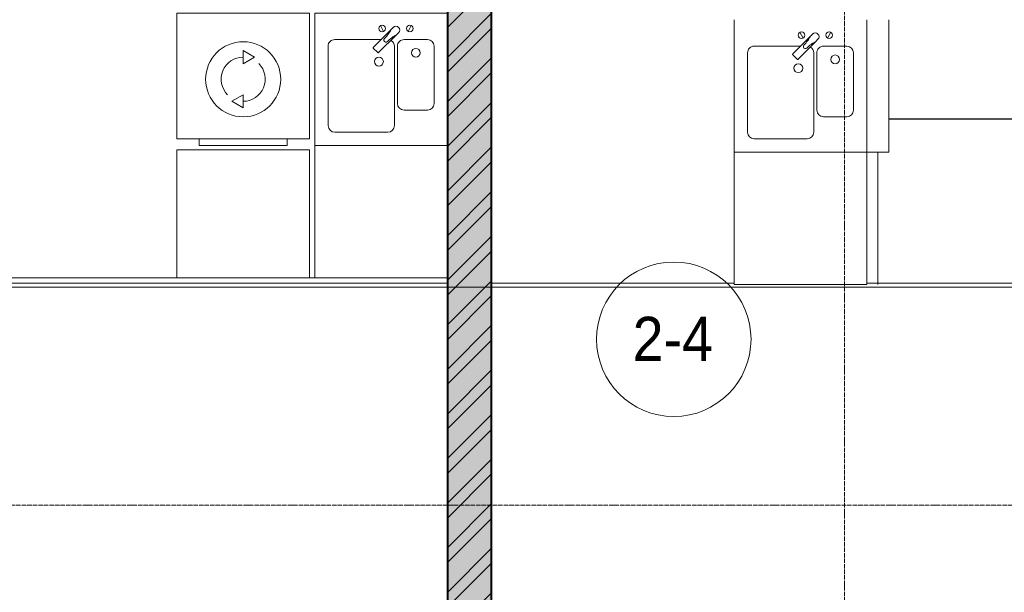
# Model space of a CAD drawing. Header units: millimetres. Extents: x 5617 to 103266, y 7718 to 198901.
# Tile 20 of 51: x 44196 to 48657, y 62905 to 65500. Entities that reach past the tile are written whole.
import ezdxf

# ---------------------------------------------------------------- set-up
doc = ezdxf.new("R2010")
doc.units = ezdxf.units.MM
doc.linetypes.add('ADSK_Линия сетки', pattern=[25, 20, -2.5, 0, -2.5])
doc.linetypes.add('Линия сетки', pattern=[25, 20, -2.5, 0, -2.5])
for name, color, linetype, lineweight in [('Марки помещений', 7, 'Continuous', 20), ('Мебель', 7, 'Continuous', 18), ('Оси', 7, 'Continuous', 9), ('Сантехнические приборы', 7, 'Continuous', 18), ('Стены', 7, 'Continuous', 18), ('Стены разрез', 7, 'Continuous', 40), ('Форма', 7, 'Continuous', 18), ('Формообразующий элемент-перекрытие', 7, 'Continuous', 18), ('Электрооборудование', 7, 'Continuous', 18)]:
    doc.layers.add(name, color=color, linetype=linetype, lineweight=lineweight)
doc.styles.add('Arial_3', font='arial.ttf', dxfattribs={"width": 0.9, "height": 200})

# ---------------------------------------------------------------- blocks, each defined once
blk = doc.blocks.new('MR_Мойка - Кухонная мойка-V40-МКСС_K1_L15__47_700_')
at = {"layer": 'Сантехнические приборы', "color": 253, "true_color": 0xaaaaaa}
for p, q in [((-300, -50), (-300, 550)), ((-300, 550), (300, 550)), ((-300, -50), (-300, 550)), ((300, 550), (300, -50)), ((-60, 100), (-60, 460)), ((-30, 490), (210, 490)), ((240, 460), (240, 100)), ((-240, 100), (-240, 360)), ((-210, 390), (-104, 390)), ((-74, 360), (-74, 100)), ((-69.8, 48.2), (11.4, 129.4)), ((35.5, 105.4), (-45.7, 24.2)), ((15.7, 129.4), (35.5, 109.6)), ((-104, 70), (-210, 70)), ((-79, 39), (-69.8, 48.2)), ((210, 70), (0.1, 70)), ((-136.7, 6.7), (-122.6, 33.3)), ((-45.7, 24.2), (-55, 14.9)), ((2.7, 6.7), (-11.4, 33.3))]:
    blk.add_line(p, q, dxfattribs=at)
for centre, radius, start, end in [((-30, 460), 30, 90, 180), ((210, 460), 30, 0, 90), ((-210, 360), 30, 90, 180), ((-104, 360), 30, 0, 90), ((10, 170), 20, 0, 180), ((-157, 130), 20, 0, 180), ((10, 170), 20, 180, 0), ((-210, 100), 30, 180, 270), ((-157, 130), 20, 180, 0), ((-104, 100), 30, 270, 0), ((-30, 100), 30, 180, 241.4489), ((13.5, 127.3), 3, 45, 135), ((13.5, 127.3), 3, 45, 135), ((33.3, 107.5), 3, 315, 45), ((33.3, 107.5), 3, 315, 45), ((210, 100), 30, 270, 0), ((-171.5, 230.2), 208.5, 299.1823, 313.4054), ((136.3, -77.5), 208.5, 136.5946, 150.8177), ((-21.7, 72.3), 9.19, 315, 135), ((-129.7, 20), 15, 0, 180), ((-129.7, 20), 15, 180, 0), ((-67, 26.9), 17, 135, 315), ((-4.3, 20), 15, 0, 180), ((-4.3, 20), 15, 180, 0)]:
    blk.add_arc(centre, radius, start, end, dxfattribs=at)
blk = doc.blocks.new('MR_Зона обслуживания - MR_Зона обслуживания-2560096-МКСС_K1_L15__47_700_')
at = {"layer": 'Мебель', "lineweight": 9}
for p, q in [((300, 600), (-300, 600)), ((-300, 600), (-300, 0)), ((300, 0), (300, 600)), ((-300, 0), (300, 0))]:
    blk.add_line(p, q, dxfattribs=at)
blk = doc.blocks.new('MR_Мойка - Кухонная мойка-V11-МКСС_K1_L15__47_700_')
at = {"layer": 'Сантехнические приборы', "color": 253, "true_color": 0xaaaaaa}
for p, q in [((-300, 550), (300, 550)), ((300, 550), (300, -50)), ((-60, 100), (-60, 460)), ((-30, 490), (210, 490)), ((240, 460), (240, 100)), ((-240, 100), (-240, 360)), ((-210, 390), (-104, 390)), ((-74, 360), (-74, 100)), ((-69.8, 48.2), (11.4, 129.4)), ((35.5, 105.4), (-45.7, 24.2)), ((15.7, 129.4), (35.5, 109.6)), ((-104, 70), (-210, 70)), ((-79, 39), (-69.8, 48.2)), ((210, 70), (0.1, 70)), ((-136.7, 6.7), (-122.6, 33.3)), ((-45.7, 24.2), (-55, 14.9)), ((2.7, 6.7), (-11.4, 33.3)), ((300, -50), (-300, -50))]:
    blk.add_line(p, q, dxfattribs=at)
for centre, radius, start, end in [((-30, 460), 30, 90, 180), ((210, 460), 30, 0, 90), ((-210, 360), 30, 90, 180), ((-104, 360), 30, 0, 90), ((10, 170), 20, 0, 180), ((-157, 130), 20, 0, 180), ((10, 170), 20, 180, 0), ((-210, 100), 30, 180, 270), ((-157, 130), 20, 180, 0), ((-104, 100), 30, 270, 0), ((-30, 100), 30, 180, 241.4489), ((13.5, 127.3), 3, 45, 135), ((13.5, 127.3), 3, 45, 135), ((33.3, 107.5), 3, 315, 45), ((33.3, 107.5), 3, 315, 45), ((210, 100), 30, 270, 0), ((-171.5, 230.2), 208.5, 299.1823, 313.4054), ((136.3, -77.5), 208.5, 136.5946, 150.8177), ((-21.7, 72.3), 9.19, 315, 135), ((-129.7, 20), 15, 0, 180), ((-129.7, 20), 15, 180, 0), ((-67, 26.9), 17, 135, 315), ((-4.3, 20), 15, 0, 180), ((-4.3, 20), 15, 180, 0)]:
    blk.add_arc(centre, radius, start, end, dxfattribs=at)
blk = doc.blocks.new('MR_Зона обслуживания - MR_Зона обслуживания-V12-МКСС_K1_L15__47_700_')
at = {"layer": 'Мебель', "lineweight": 9}
for p, q in [((300, 600), (-300, 600)), ((300, 0), (300, 600)), ((-300, 0), (300, 0))]:
    blk.add_line(p, q, dxfattribs=at)
blk = doc.blocks.new('MR_Стиральная машина - Стиральная машина_600-2560097-МКСС_K1_L15__47_700_')
at = {"layer": 'Электрооборудование', "color": 253, "true_color": 0xaaaaaa}
for p, q in [((-200, 600), (200, 600)), ((-200, 570), (-200, 600)), ((200, 600), (200, 570)), ((-300, 570), (300, 570)), ((-300, 0), (-300, 570)), ((300, 570), (300, 0)), ((0, 430), (52, 400)), ((0, 370), (0, 430)), ((52, 400), (0, 370)), ((-52, 200), (0, 230)), ((0, 230), (0, 170)), ((0, 170), (-52, 200)), ((300, 0), (-300, 0))]:
    blk.add_line(p, q, dxfattribs=at)
for radius, start, end in [(170, 0, 180), (100, 90, 225), (100, 270, 45), (170, 180, 0)]:
    blk.add_arc((0, 300), radius, start, end, dxfattribs=at)
blk = doc.blocks.new('MR_Зона обслуживания - MR_Зона обслуживания-2560098-МКСС_K1_L15__47_700_')
at = {"layer": 'Мебель', "lineweight": 9}
for p, q in [((300, 580), (-300, 580)), ((-300, 580), (-300, 0)), ((300, 0), (300, 580)), ((-300, 0), (300, 0))]:
    blk.add_line(p, q, dxfattribs=at)
blk = doc.blocks.new('135_SLK_K1_AR_rvt-1-МКСС_K1_L15__47_700_')
at = {"layer": 'Стены разрез', "lineweight": 9, "true_color": 0xaaaaaa}
h = blk.add_hatch(dxfattribs=at)
h.set_pattern_fill('FP_1', color=253, style=0, pattern_type=2)
h.set_pattern_definition([(50, (0, 0), (218.62117, -19.1268), [22.86, -251.46]), (355, (0, 0), (-42.2919, 229.2684), [18.288, -201.168]), (100.451, (18.22, -1.6), (176.3311, 210.13963), [19.428, -213.708]), (46.184, (0, 60.96), (325.29495, -50.4516), [34.29, -377.19]), (96.636, (27.1, 56.76), (284.883, 296.9127), [29.142, -320.562]), (351.184, (0, 60.96), (284.8858, 296.9107), [27.432, -301.752]), (21, (30.48, 45.72), (181.93753, -122.7183), [22.86, -251.46]), (326, (30.48, 45.72), (74.1622, 221.0262), [18.288, -201.168]), (71.451, (45.64, 35.5), (256.10035, 98.30526), [19.428, -213.708]), (37.5, (0, 0), (3.70639, 101.465895), [3.353, -195.377, 3.353, -200.863, -201.93]), (37.5, (0, 0), (3.70639, 101.465895), [-402.946, 3.353, -198.577]), (7.5, (0, 0), (80.18358, 120.21653), [3.353, -113.081, 3.353, -190.805, -76.962]), (7.5, (0, 0), (80.18358, 120.21653), [-310.591, 3.353, -73.609]), (327.5, (-67.97, 0), (162.70865, -6.87497), [3.353, -72.847, 3.353, -234.391, -315.468]), (327.5, (-67.97, 0), (162.70865, -6.87497), [-313.944, 3.353, -312.115]), (317.5, (-98.45, 0), (177.75468, 30.51183), [3.353, -95.707, 3.353, -154.534, -224.028]), (317.5, (-98.45, 0), (177.75468, 30.51183), [-256.946, 3.353, -220.675])])
h.paths.add_polyline_path([(32462.8, 60500), (32550, 60500), (32550, 68080), (32350, 68080), (32350, 60500)])
h = blk.add_hatch(dxfattribs=at)
h.set_pattern_fill('FP_2', color=253, style=0, pattern_type=2)
h.set_pattern_definition([(45, (0, 0), (-101.02788, 101.02788), []), (45, (67.35, 0), (-101.02788, 101.02788), [])])
h.paths.add_polyline_path([(32462.8, 60500), (32550, 60500), (32550, 68080), (32350, 68080), (32350, 60500)])
at = {"layer": 'Стены', "color": 253, "true_color": 0xaaaaaa}
for p, q in [((34350, 65500), (34350, 65050)), ((34350, 65050), (35549.7, 65050)), ((35549.7, 65049.2), (34350, 65049.2)), ((34350, 65049.2), (34350, 64900)), ((34299.6, 64900), (34250, 64900)), ((34299.6, 64299.3), (34299.6, 64900)), ((34300.4, 64900), (34300.4, 64299.3)), ((34350, 64900), (34300.4, 64900)), ((28750, 64330.4), (31125, 64330.4)), ((32350, 64329.6), (28750, 64329.6)), ((31725, 64330.4), (31750, 64330.4))]:
    blk.add_line(p, q, dxfattribs=at)
at = {"layer": 'Стены разрез', "color": 253, "true_color": 0xaaaaaa}
for p, q in [((32550, 60500), (32550, 68080)), ((32350, 65970.2), (32350, 60500))]:
    blk.add_line(p, q, dxfattribs=at)
at = {"layer": 'Мебель', "color": 253, "lineweight": 18, "true_color": 0xaaaaaa, "rotation": 180}
for name, p in [('MR_Зона обслуживания - MR_Зона обслуживания-2560098-МКСС_K1_L15__47_700_', (31425, 64910)), ('MR_Зона обслуживания - MR_Зона обслуживания-V12-МКСС_K1_L15__47_700_', (32050, 64930)), ('MR_Зона обслуживания - MR_Зона обслуживания-2560096-МКСС_K1_L15__47_700_', (33950, 64900))]:
    blk.add_blockref(name, p, dxfattribs=at)
at = {"layer": 'Сантехнические приборы', "color": 253, "lineweight": 18, "true_color": 0xaaaaaa, "rotation": 180}
for name, p in [('MR_Мойка - Кухонная мойка-V11-МКСС_K1_L15__47_700_', (32050, 65480)), ('MR_Мойка - Кухонная мойка-V40-МКСС_K1_L15__47_700_', (33950, 65450))]:
    blk.add_blockref(name, p, dxfattribs=at)
at = {"layer": 'Электрооборудование', "color": 253, "lineweight": 18, "true_color": 0xaaaaaa, "rotation": 180}
blk.add_blockref('MR_Стиральная машина - Стиральная машина_600-2560097-МКСС_K1_L15__47_700_', (31425, 65530), dxfattribs=at)
blk = doc.blocks.new('135_SLK_K1_AR_FCD_rvt-1-МКСС_K1_L15__47_700_')
at = {"layer": 'Форма', "color": 253, "lineweight": 9, "true_color": 0xaaaaaa}
blk.add_line((44115, 64287.7), (13904.7, 64287.7), dxfattribs=at)
at = {"layer": 'Формообразующий элемент-перекрытие', "color": 253, "lineweight": 5, "true_color": 0xaaaaaa}
for p, q in [((28750, 64305.2), (32350, 64305.2)), ((32550, 64305.2), (33650, 64305.2)), ((34250, 64305.2), (40991.5, 64305.2))]:
    blk.add_line(p, q, dxfattribs=at)
blk = doc.blocks.new('050_Марка_Помещение - Номер-620969-МКСС_K1_L15__47_700_')
at = {"layer": 'Марки помещений'}
blk.add_circle((0, 0), 3.5, dxfattribs=at)

msp = doc.modelspace()

# ---------------------------------------------------------------- linework, layer by layer
at = {"layer": 'Оси', "linetype": 'Линия сетки'}
for p, q in [((46134, 57340.2), (46134, 78150)), ((47934, 57340.2), (47934, 78150))]:
    msp.add_line(p, q, dxfattribs=at)
at = {"layer": 'Оси', "linetype": 'ADSK_Линия сетки'}
msp.add_line((71384, 63300), (25496.4, 63300), dxfattribs=at)

# ---------------------------------------------------------------- block references
at = {"lineweight": 5}
for name in ['135_SLK_K1_AR_FCD_rvt-1-МКСС_K1_L15__47_700_', '135_SLK_K1_AR_rvt-1-МКСС_K1_L15__47_700_']:
    msp.add_blockref(name, (13784, 0), dxfattribs=at)
at = {"layer": 'Марки помещений', "xscale": 99.99999999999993, "yscale": 99.99999999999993, "zscale": 99.99999999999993}
msp.add_blockref('050_Марка_Помещение - Номер-620969-МКСС_K1_L15__47_700_', (47159.9, 64051.7), dxfattribs=at)

# ---------------------------------------------------------------- texts
at = {"layer": 'Марки помещений', "lineweight": 9, "insert": (46973.4, 64153.5), "char_height": 200, "width": 447.342, "attachment_point": 1, "style": 'Arial_3'}
msp.add_mtext('2-4', dxfattribs=at)

doc.saveas('drawing.dxf')
